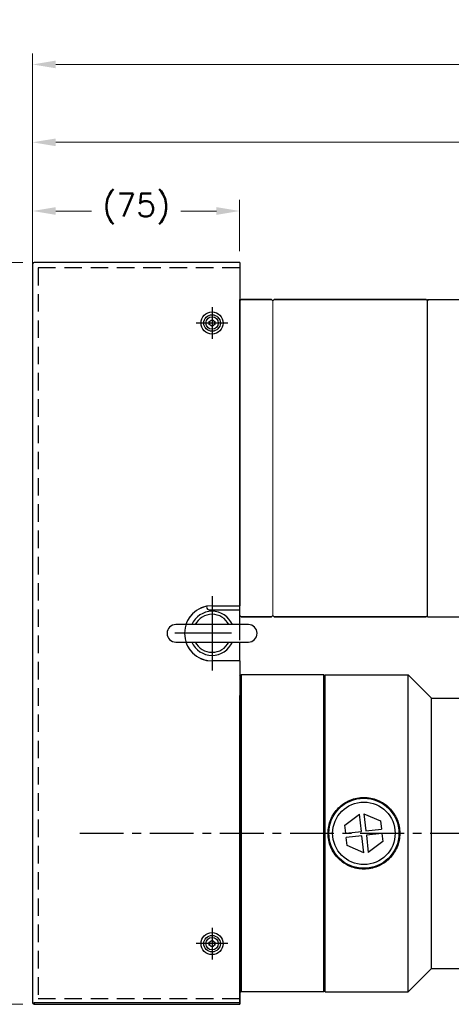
# Model space of a CAD drawing. Extents: x 46595 to 48279, y -8459 to -7271.
# Tile 3 of 26: x 46950 to 47106, y -8094 to -7737. Entities that reach past the tile are written whole.
import ezdxf

# ---------------------------------------------------------------- set-up
doc = ezdxf.new("R2010")
doc.units = 0
doc.header["$LTSCALE"] = 25.4
doc.linetypes.add('CENTER', pattern=[2, 1.25, -0.25, 0.25, -0.25])
doc.linetypes.add('HIDDEN', pattern=[0.375, 0.25, -0.125])
doc.layers.get('0').update_dxf_attribs({"linetype": 'CONTINUOUS'})
doc.layers.get('Defpoints').update_dxf_attribs({"linetype": 'CONTINUOUS'})
for name, color, linetype, lineweight in [('AM_0', 7, 'CONTINUOUS', 50), ('AM_5_Dimension', 6, 'CONTINUOUS', 13), ('ATA-DIM', 252, 'CONTINUOUS', 25), ('외형선(ISO)', 7, 'CONTINUOUS', 35)]:
    doc.layers.add(name, color=color, linetype=linetype, lineweight=lineweight)
for name, color, linetype in [('ATA-CENTER', 133, 'CENTER'), ('ATA-HIDDEN', 1, 'HIDDEN'), ('ATA-TEXT', 7, 'CONTINUOUS')]:
    doc.layers.add(name, color=color, linetype=linetype)
doc.styles.get("Standard").update_dxf_attribs({"font": 'simplex.shx'})
doc.styles.add('주 문자 (ISO)', font='arial.ttf')
doc.dimstyles.new('ata_A1', dxfattribs={"dimtxt": 4.2, "dimasz": 4.2, "dimexe": 2, "dimexo": 2, "dimgap": 2, "dimtad": 0, "dimtih": 1, "dimtoh": 1, "dimdec": 6, "dimdsep": 46, "dimtxsty": 'Standard', "dimcen": 0, "dimclrd": 252, "dimclre": 252, "dimclrt": 4, "dimadec": 6, "dimazin": 2, "dimtfac": 1, "dimtdec": 6, "dimtofl": 0, "dimtmove": 0, "dimatfit": 3, "dimfxl": 0, "dimtolj": 1, "dimtzin": 0, "dimlwd": 0, "dimlwe": 0, "dimarcsym": 0})

# ---------------------------------------------------------------- blocks, each defined once
blk = doc.blocks.new('*D19482')
at = {"layer": 'ATA-DIM', "color": 252, "lineweight": 0}
for p, q in [((46954.67, -7821.54), (46954.67, -7802.43)), ((47029.67, -7821.04), (47029.67, -7802.43)), ((46963.07, -7806.43), (46975.99, -7806.43)), ((47021.27, -7806.43), (47008.35, -7806.43))]:
    blk.add_line(p, q, dxfattribs=at)
at = {"layer": 'ATA-DIM', "color": 252}
for points in [[(46963.07, -7805.03), (46963.07, -7807.83), (46954.67, -7806.43)], [(47021.27, -7807.83), (47021.27, -7805.03), (47029.67, -7806.43)]]:
    blk.add_solid(points, dxfattribs=at)
at = {"layer": 'Defpoints', "color": 0}
for p in [(47029.67, -7806.43), (46954.67, -7825.54), (47029.67, -7825.04)]:
    blk.add_point(p, dxfattribs=at)
at = {"layer": 'ATA-DIM', "color": 4, "ltscale": 0.2, "insert": (46979.99, -7800.05), "char_height": 8.4, "attachment_point": 1}
blk.add_mtext('\\A1;(75)', dxfattribs=at)
blk = doc.blocks.new('*D19483')
at = {"layer": 'ATA-DIM', "color": 252, "lineweight": 0}
for p, q in [((46954.67, -7821.54), (46954.67, -7777.52)), ((47380.47, -7830.04), (47380.47, -7777.52)), ((46963.07, -7781.52), (47146.77, -7781.52)), ((47372.07, -7781.52), (47188.37, -7781.52))]:
    blk.add_line(p, q, dxfattribs=at)
at = {"layer": 'ATA-DIM', "color": 252}
for points in [[(46963.07, -7780.12), (46963.07, -7782.92), (46954.67, -7781.52)], [(47372.07, -7782.92), (47372.07, -7780.12), (47380.47, -7781.52)]]:
    blk.add_solid(points, dxfattribs=at)
at = {"layer": 'Defpoints', "color": 0}
for p in [(47380.47, -7781.52), (46954.67, -7825.54), (47380.47, -7834.04)]:
    blk.add_point(p, dxfattribs=at)
at = {"layer": 'ATA-DIM', "color": 4, "ltscale": 0.2, "insert": (47167.57, -7781.52), "char_height": 8.4, "attachment_point": 5}
blk.add_mtext('\\A1;425.8', dxfattribs=at)
blk = doc.blocks.new('DHE H')
at = {"color": 0, "ltscale": 5}
blk.add_line((56170.39, 4843.98), (56170.39, 4973.98), dxfattribs=at)
at = {"color": 7}
for p, q in [((56140.59, 4851.48), (56140.59, 4966.48)), ((56140.59, 4851.98), (56140.59, 4965.98))]:
    blk.add_line(p, q, dxfattribs=at)
for p, q in [((56140.59, 4966.48), (56156.89, 4966.48)), ((56156.89, 4953.98), (56156.89, 4966.48)), ((56156.89, 4863.98), (56156.89, 4851.48)), ((56140.59, 4851.48), (56156.89, 4851.48))]:
    blk.add_line(p, q)
at = {"ltscale": 5}
for p, q in [((56170.39, 4953.98), (56156.89, 4953.98)), ((56170.39, 4863.98), (56156.89, 4863.98))]:
    blk.add_line(p, q, dxfattribs=at)
at = {"layer": 'AM_0'}
blk.add_line((56170.39, 4843.98), (56211.89, 4843.98), dxfattribs=at)
at = {"layer": 'AM_5_Dimension', "color": 0}
for p, q in [((56072.59, 4965.98), (56072.59, 4851.98)), ((56084.59, 4851.98), (56084.59, 4965.98)), ((56140.59, 4966.48), (56140.59, 4851.48))]:
    blk.add_line(p, q, dxfattribs=at)
at = {"layer": '외형선(ISO)'}
for p, q in [((56211.89, 4973.98), (56170.39, 4973.98)), ((56211.89, 4973.98), (56212.39, 4973.48)), ((56212.39, 4973.48), (56212.39, 4844.48)), ((56073.09, 4966.48), (56072.59, 4965.98)), ((56084.09, 4966.48), (56073.09, 4966.48)), ((56084.59, 4965.98), (56084.09, 4966.48)), ((56085.09, 4966.48), (56084.59, 4965.98)), ((56085.09, 4966.48), (56140.09, 4966.48)), ((56140.59, 4965.98), (56140.09, 4966.48)), ((56140.59, 4965.98), (56141.09, 4966.48)), ((56073.09, 4851.48), (56072.59, 4851.98)), ((56073.09, 4851.48), (56084.09, 4851.48)), ((56084.59, 4851.98), (56084.09, 4851.48)), ((56084.59, 4851.98), (56085.09, 4851.48)), ((56085.09, 4851.48), (56140.09, 4851.48)), ((56140.59, 4851.98), (56140.09, 4851.48)), ((56212.39, 4844.48), (56211.89, 4843.98))]:
    blk.add_line(p, q, dxfattribs=at)
blk = doc.blocks.new('FGJERK57K')
for p, q in [((31466.03, 2360.1), (31466.03, 2092.1)), ((31541.03, 2360.6), (31466.53, 2360.6)), ((31541.03, 2360.6), (31541.03, 2360.1)), ((31541.03, 2360.1), (31541.03, 2236.1)), ((31531.03, 2236.1), (31541.03, 2236.1)), ((31541.03, 2216.1), (31531.03, 2216.1)), ((31541.03, 2216.1), (31541.03, 2092.1)), ((31541.03, 2092.1), (31541.03, 2091.6)), ((31466.53, 2091.6), (31541.03, 2091.6))]:
    blk.add_line(p, q)
for centre in [(31531.03, 2338.6), (31531.03, 2113.6)]:
    blk.add_circle(centre, 2.25)
for centre, radius, start, end in [((31466.53, 2360.1), 0.5, 90, 180), ((31531.03, 2226.1), 10, 90, 270), ((31466.53, 2092.1), 0.5, 180, 270)]:
    blk.add_arc(centre, radius, start, end)
at = {"layer": 'ATA-CENTER', "ltscale": 8}
for p, q in [((31531.03, 2344.35), (31531.03, 2332.85)), ((31536.78, 2338.6), (31525.28, 2338.6)), ((31531.03, 2239.6), (31531.03, 2212.6)), ((31538.03, 2226.1), (31517.53, 2226.1)), ((31538.03, 2226.1), (31517.53, 2226.1)), ((31531.03, 2119.35), (31531.03, 2107.85)), ((31536.78, 2113.6), (31525.28, 2113.6))]:
    blk.add_line(p, q, dxfattribs=at)
at = {"layer": 'ATA-HIDDEN'}
for p, q in [((31468.03, 2358.6), (31468.03, 2093.6)), ((31541.03, 2358.6), (31468.03, 2358.6)), ((31541.03, 2093.6), (31468.03, 2093.6))]:
    blk.add_line(p, q, dxfattribs=at)
blk = doc.blocks.new('*D19473')
at = {"layer": 'ATA-DIM', "color": 252, "lineweight": 0}
for p, q in [((46951.17, -7825.04), (46883.17, -7825.04)), ((46887.17, -7833.44), (46887.17, -7928.1)), ((46887.17, -8085.64), (46887.17, -7948.86)), ((46951.17, -8094.04), (46883.17, -8094.04))]:
    blk.add_line(p, q, dxfattribs=at)
at = {"layer": 'ATA-DIM', "color": 252}
for points in [[(46888.57, -7833.44), (46885.77, -7833.44), (46887.17, -7825.04)], [(46885.77, -8085.64), (46888.57, -8085.64), (46887.17, -8094.04)]]:
    blk.add_solid(points, dxfattribs=at)
at = {"layer": 'Defpoints', "color": 0}
for p in [(46955.17, -7825.04), (46887.17, -8094.04), (46955.17, -8094.04)]:
    blk.add_point(p, dxfattribs=at)
at = {"layer": 'ATA-DIM', "color": 4, "ltscale": 0.2, "insert": (46871, -7932.1), "char_height": 8.4, "attachment_point": 1}
blk.add_mtext('\\A1;(269)', dxfattribs=at)
blk = doc.blocks.new('*D19467')
at = {"layer": 'ATA-DIM', "color": 252, "lineweight": 0}
for p, q in [((46954.67, -7846.54), (46954.67, -7749.29)), ((47367.67, -7970.54), (47367.67, -7749.29)), ((46963.07, -7753.29), (47136.75, -7753.29)), ((47359.27, -7753.29), (47187.68, -7753.29))]:
    blk.add_line(p, q, dxfattribs=at)
at = {"layer": 'ATA-DIM', "color": 252}
for points in [[(46963.07, -7751.89), (46963.07, -7754.69), (46954.67, -7753.29)], [(47359.27, -7754.69), (47359.27, -7751.89), (47367.67, -7753.29)]]:
    blk.add_solid(points, dxfattribs=at)
at = {"layer": 'Defpoints', "color": 0}
for p in [(47367.67, -7753.29), (46954.67, -7850.54), (47367.67, -7974.54)]:
    blk.add_point(p, dxfattribs=at)
at = {"layer": 'ATA-DIM', "color": 4, "ltscale": 0.2, "insert": (47140.75, -7749.09), "char_height": 8.4, "attachment_point": 1}
blk.add_mtext('\\A1;   413', dxfattribs=at)

msp = doc.modelspace()

# ---------------------------------------------------------------- linework, layer by layer
at = {"color": 7, "linetype": 'Continuous'}
for p, q in [((47029.6730324, -7838.5399003), (47029.6730324, -7953.5399003)), ((47018.6730324, -7951.0399003), (47029.6730324, -7951.0399003))]:
    msp.add_line(p, q, dxfattribs=at)
for p, q in [((47018.6730324, -7846.46255), (47019.6730324, -7845.8851998)), ((47019.6730324, -7845.8851998), (47020.6730324, -7846.46255)), ((47018.6730324, -7847.6172506), (47018.6730324, -7846.46255)), ((47019.6730324, -7848.1946009), (47018.6730324, -7847.6172506)), ((47020.6730324, -7847.6172506), (47019.6730324, -7848.1946009)), ((47020.6730324, -7846.46255), (47020.6730324, -7847.6172506)), ((46954.6730324, -7850.5399003), (46954.6730324, -8093.5399003)), ((47029.6730324, -7850.5399003), (47029.6730324, -7962.0399003)), ((47019.6730324, -7949.5399003), (47029.6730324, -7949.5399003)), ((47029.6730324, -7949.5399003), (47029.6730324, -7956.3899003)), ((47032.8230324, -7956.3899003), (47006.5230324, -7956.3899003)), ((47006.5230324, -7962.6899003), (47032.8230324, -7962.6899003)), ((47029.6730324, -7962.6899003), (47029.6730324, -7969.5399003)), ((47029.6730324, -7969.5399003), (47019.6730324, -7969.5399003)), ((47029.6730324, -7975.0399003), (47030.1730324, -7974.5399003)), ((47060.1730324, -7974.5399003), (47030.1730324, -7974.5399003)), ((47030.1730324, -7974.5399003), (47030.1730324, -8089.5399003)), ((47060.6730324, -7975.0399003), (47060.1730324, -7974.5399003)), ((47060.6730324, -7975.0399003), (47060.1730324, -7974.5399003)), ((47060.1730324, -8089.5399003), (47060.1730324, -7974.5399003)), ((47060.6730324, -8089.5399003), (47060.6730324, -7974.5399003)), ((47060.6730324, -7974.5399003), (47090.6730324, -7974.5399003)), ((47099.1730324, -7983.0399003), (47090.6730324, -7974.5399003)), ((47090.6730324, -8089.5399003), (47090.6730324, -7974.5399003)), ((47029.6730324, -7982.0399003), (47029.6730324, -8093.5399003)), ((47099.1730324, -7983.0399003), (47110.6730324, -7983.0399003)), ((47099.1730324, -8081.0399003), (47099.1730324, -7983.0399003)), ((47067.7891894, -8029.0489074), (47073.0789624, -8025.1324931)), ((47073.7874241, -8031.335842), (47073.0789624, -8025.1324931)), ((47074.6686289, -8024.9509431), (47080.7052297, -8027.5738139)), ((47074.6686289, -8024.9509431), (47075.3770906, -8031.1542921)), ((47080.7052297, -8027.5738139), (47081.0402776, -8030.5075203)), ((47068.1242372, -8031.9826138), (47067.7891894, -8029.0489074)), ((47068.1242372, -8031.9826138), (47073.7874241, -8031.335842)), ((47075.3770906, -8031.1542921), (47081.0402776, -8030.5075203)), ((47073.9689741, -8032.9255086), (47068.3057872, -8033.5722803)), ((47068.640835, -8036.5059868), (47068.3057872, -8033.5722803)), ((47074.6774358, -8039.1288575), (47073.9689741, -8032.9255086)), ((47081.2218275, -8032.0971868), (47075.5586406, -8032.7439586)), ((47075.5586406, -8032.7439586), (47076.2671023, -8038.9473075)), ((47081.5568754, -8035.0308932), (47076.2671023, -8038.9473075)), ((47081.2218275, -8032.0971868), (47081.5568754, -8035.0308932)), ((47074.6774358, -8039.1288575), (47068.640835, -8036.5059868)), ((47018.6730324, -8071.46255), (47019.6730324, -8070.8851998)), ((47019.6730324, -8070.8851998), (47020.6730324, -8071.46255)), ((47018.6730324, -8072.6172506), (47018.6730324, -8071.46255)), ((47019.6730324, -8073.1946009), (47018.6730324, -8072.6172506)), ((47020.6730324, -8072.6172506), (47019.6730324, -8073.1946009)), ((47020.6730324, -8071.46255), (47020.6730324, -8072.6172506)), ((47099.1730324, -8081.0399003), (47090.6730324, -8089.5399003)), ((47099.1730324, -8081.0399003), (47110.6730324, -8081.0399003)), ((47029.6730324, -8089.0399003), (47030.1730324, -8089.5399003)), ((47060.6730324, -8089.0399003), (47060.1730324, -8089.5399003)), ((47060.1730324, -8089.5399003), (47030.1730324, -8089.5399003)), ((47060.6730324, -8089.5399003), (47090.6730324, -8089.5399003)), ((46954.6730324, -8093.5399003), (46955.1730324, -8093.5399003)), ((47029.6730324, -8093.5399003), (46955.1730324, -8093.5399003)), ((46955.1730324, -8093.5399003), (46955.1730324, -8094.0399003)), ((46955.1730324, -8094.0399003), (47029.6730324, -8094.0399003)), ((47029.6730324, -8093.5399003), (47029.6730324, -8094.0399003))]:
    msp.add_line(p, q)
for centre, radius in [((47019.6730324, -7847.0399003), 4), ((47019.6730324, -7847.0399003), 3), ((47074.6730324, -8032.0399003), 12.7), ((47074.6730324, -8032.0399003), 11.325189), ((47019.6730324, -8072.0399003), 4), ((47019.6730324, -8072.0399003), 3)]:
    msp.add_circle(centre, radius)
for centre, radius, start, end in [((47019.6730324, -7847.0399003), 1, 120, 180), ((47019.6730324, -7847.0399003), 1, 60, 120), ((47019.6730324, -7847.0399003), 1, 0, 60), ((47019.6730324, -7847.0399003), 1, 180, 240), ((47019.6730324, -7847.0399003), 1, 240, 300), ((47019.6730324, -7847.0399003), 1, 300, 0), ((47019.6730324, -7959.5399003), 10, 90, 161.639186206), ((47019.6730324, -7959.5399003), 8, 23.188037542, 156.811962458), ((47019.6730324, -7959.5399003), 6.88914, 27.209242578, 152.790757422), ((47006.5230324, -7959.5399003), 3.15, 90, 270), ((47032.8230324, -7959.5399003), 3.15, 270, 90), ((47019.6730324, -7959.5399003), 10, 198.360813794, 270), ((47019.6730324, -7959.5399003), 8, 203.188037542, 336.811962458), ((47019.6730324, -7959.5399003), 6.88914, 207.209242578, 332.790757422), ((47019.6730324, -8072.0399003), 1, 120, 180), ((47019.6730324, -8072.0399003), 1, 60, 120), ((47019.6730324, -8072.0399003), 1, 0, 60), ((47019.6730324, -8072.0399003), 1, 180, 240), ((47019.6730324, -8072.0399003), 1, 240, 300), ((47019.6730324, -8072.0399003), 1, 300, 0), ((46955.1730324, -8093.5399003), 0.5, 180, 270)]:
    msp.add_arc(centre, radius, start, end)
msp.add_arc((47018.6730324, -7950.0399003), 1, 180, 270, dxfattribs=at)
for points, knots in [([(47061.6730324, -8032.0399003), (47061.6730324, -8030.4015532), (47062.001613, -8028.6578238), (47063.3300908, -8025.4565132), (47064.3296801, -8023.9984762), (47066.6317148, -8021.6964416), (47068.0897069, -8020.6969355), (47071.2908603, -8019.3685182), (47073.0345337, -8019.0399003), (47076.311531, -8019.0399003), (47078.0552044, -8019.3685182), (47081.2563579, -8020.6969355), (47082.71435, -8021.6964416), (47085.0163846, -8023.9984762), (47086.0159739, -8025.4565132), (47087.3444518, -8028.6578238), (47087.6730324, -8030.4015532), (47087.6730324, -8032.0399003)], [1.9661074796, 1.9661074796, 1.9661074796, 1.9661074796, 2.4576116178, 2.4576116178, 2.949115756, 2.949115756, 3.4406653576, 3.4406653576, 3.9322149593, 3.9322149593, 4.4237645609, 4.4237645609, 4.9153141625, 4.9153141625, 5.4068183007, 5.4068183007, 5.8983224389, 5.8983224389, 5.8983224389, 5.8983224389]), ([(47087.6730324, -8032.0399003), (47087.6730324, -8033.6782474), (47087.3444518, -8035.4219768), (47086.0159739, -8038.6232875), (47085.0163846, -8040.0813244), (47082.71435, -8042.383359), (47081.2563579, -8043.3828651), (47078.0552044, -8044.7112825), (47076.311531, -8045.0399003), (47074.6730324, -8045.0399003), (47073.0345337, -8045.0399003), (47071.2908603, -8044.7112825), (47068.0897069, -8043.3828651), (47066.6317148, -8042.383359), (47064.3296801, -8040.0813244), (47063.3300908, -8038.6232875), (47062.001613, -8035.4219768), (47061.6730324, -8033.6782474), (47061.6730324, -8032.0399003)], [5.8983224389, 5.8983224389, 5.8983224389, 5.8983224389, 6.3898265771, 6.3898265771, 6.8813307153, 6.8813307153, 7.3728803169, 7.3728803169, 7.8644299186, 7.8644299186, 7.8644299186, 8.3559795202, 8.3559795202, 8.8475291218, 8.8475291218, 9.33903326, 9.33903326, 9.8305373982, 9.8305373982, 9.8305373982, 9.8305373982])]:
    msp.add_open_spline(points, degree=3, knots=knots)
at = {"layer": 'ATA-CENTER', "ltscale": 0.5}
msp.add_line((46971.7294042, -8032.0399003), (47540.9903681, -8032.0399003), dxfattribs=at)

# ---------------------------------------------------------------- block references
at = {"ltscale": 0.2}
for name, p in [('FGJERK57K', (15488.6431557, -10185.6369151)), ('DHE H', (-9042.914737, -12805.0181202))]:
    msp.add_blockref(name, p, dxfattribs=at)

# ---------------------------------------------------------------- texts
at = {"layer": 'ATA-TEXT', "color": 7, "insert": (46634.3548531, -7317.0823957), "char_height": 7, "attachment_point": 1, "line_spacing_factor": 1.151952, "style": '주 문자 (ISO)'}
msp.add_mtext('{\\fArial|b1|i0|c129|p34;\\H3.42860x;\\L<ATA SERVO PRESS>SERVO PRESS>}\\P{\\fArial|b0|i0|c129|p34;\\H2.57145x;MODEL : OACIS-P025-P030-100-200-A}{\\fArial|b0|i0|c0|p34;\\H2.57145x;6V200}\\P{\\fArial|b0|i0|c129|p34;\\H2.57145x;MAX LOAD : ±25-30 kN}\\P{\\fArial|b0|i0|c129|p34;\\H2.57145x;TRAVEL : 100 mm}\\P{\\fArial|b0|i0|c129|p34;\\H2.57145x;MAX SPEED : 200 mm/s}\\P{\\fArial|b0|i0|c129|p34;\\H1.71439x;□ Max allowable tooling weight is 1% of full capacity.}\\P{\\fArial|b0|i0|c129|p34;\\H1.71439x;□ Position Repeatability  }{\\fArial|b0|i0|c129|p34;\\H1.71439x;<}{\\fArial|b0|i0|c129|p34;\\H1.71439x; 0.01 mm}\\P{\\fArial|b0|i0|c129|p34;\\H1.71439x;□ Load Linearity }{\\fArial|b0|i0|c129|p34;\\H1.71439x;<}{\\fArial|b0|i0|c129|p34;\\H1.71439x; 0.5 % of Full Capa}\\P{\\fArial|b0|i0|c129|p34;\\H1.71439x;□ Load Accuracy }{\\fArial|b0|i0|c129|p34;\\H1.71439x;<}{\\fArial|b0|i0|c129|p34;\\H1.71439x; 1 %  of Full Capa}', dxfattribs=at)

# ---------------------------------------------------------------- dimensions: what is measured, and where the dimension line sits
at = {"layer": 'ATA-DIM'}
for base, p1, p2, angle, text, override, picture, middle in [((47367.6730324, -7753.2930068), (46954.6730324, -7850.5399003), (47367.6730324, -7974.5399003), 180, '   <>', {"dimscale": 2, "dimdec": 3, "dimpost": '', "dimtol": 0, "dimlim": 0, "dimtp": 0, "dimtm": 0, "dimtfac": 0.857143, "dimtdec": 2, "dimtolj": 1, "dimtzin": 0}, '*D19467', (47162.2138196, -7753.2930068)), ((47029.6730324, -7806.4332445), (46954.6730324, -7825.5399003), (47029.6730324, -7825.0399003), 180, '(<>)', {"dimscale": 2, "dimdec": 3, "dimtfac": 0.857143, "dimtdec": 2}, '*D19482', (46992.1730324, -7806.4332445)), ((46887.1730324, -8094.0399003), (46955.1730324, -7825.0399003), (46955.1730324, -8094.0399003), 90, '(<>)', {"dimscale": 2, "dimdec": 3, "dimtol": 0, "dimlim": 0, "dimtp": 0, "dimtm": 0, "dimtfac": 0.857143, "dimtdec": 2, "dimtolj": 1, "dimtzin": 0}, '*D19473', (46887.1730324, -7938.4792903))]:
    dim = msp.add_linear_dim(base=base, p1=p1, p2=p2, angle=angle, text=text, dimstyle='ata_A1', override=override, dxfattribs=at)
    dim.commit()
    dim.dimension.update_dxf_attribs({"geometry": picture, "text_midpoint": middle, "dimtype": 160})
dim = msp.add_linear_dim(base=(47380.4730324, -7781.5180405), p1=(46954.6730324, -7825.5399003), p2=(47380.4730324, -7834.0399003), dimstyle='ata_A1', override={"dimscale": 2, "dimdec": 3, "dimtfac": 0.857143, "dimtdec": 2, "dimtfill": 0}, dxfattribs=at)
dim.commit()
dim.dimension.update_dxf_attribs({"geometry": '*D19483', "text_midpoint": (47167.5730324, -7781.5180405)})

doc.saveas('drawing.dxf')
